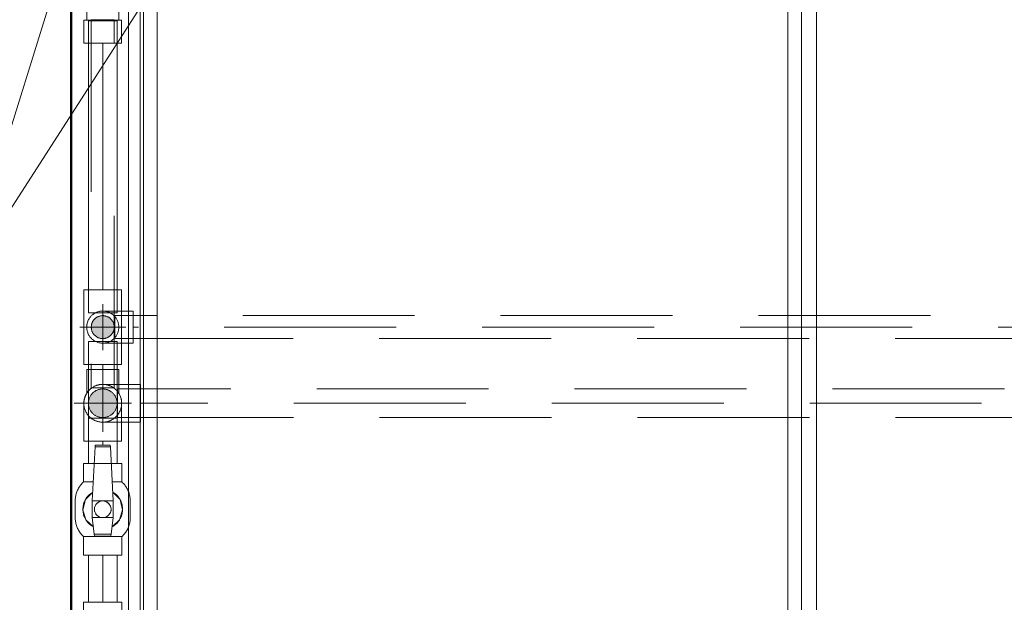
# Model space of a CAD drawing. Header units: millimetres. Extents: x -15837 to 20337, y 4737 to 43412.
# Tile 63 of 85: x 14426 to 15285, y 39331 to 39839. Entities that reach past the tile are written whole.
import ezdxf

# ---------------------------------------------------------------- set-up
doc = ezdxf.new("R2010")
doc.units = ezdxf.units.MM
for name, pattern in [('ADSK_Осевая', [700, 500, -100, 0, -100]), ('ADSK_Скрыто', [300, 150, -150]), ('ADSK_Штриховая_ш3 п1_5', [225, 150, -75])]:
    doc.linetypes.add(name, pattern=pattern)
for name, color, linetype, lineweight in [('A-DETL-____-HDLN', 90, 'ADSK_Скрыто', 9), ('A-DETL-____-MBND', 5, 'ADSK_Штриховая_ш3 п1_5', 20), ('A-WALL-____-MCUT', 113, 'Continuous', 50), ('A-WALL-____-OTLN', 113, 'Continuous', 20), ('I-FURN-____-MCUT', 30, 'Continuous', 9), ('I-FURN-____-OTLN', 30, 'Continuous', 20), ('P-PIPE-____-CNTR', 3, 'ADSK_Осевая', 20), ('P-PIPE-____-IDEN', 2, 'Continuous', 20), ('P-PIPE-____-OTLN', 3, 'Continuous', 20)]:
    doc.layers.add(name, color=color, linetype=linetype, lineweight=lineweight)
doc.styles.add('GOST Common_1', font='GOST_Common.ttf', dxfattribs={"width": 0.9, "height": 125})

# ---------------------------------------------------------------- blocks, each defined once
blk = doc.blocks.new('Прямая форма - 83 new-611976-В_Этаж 03_Водопровод')
at = {"layer": 'I-FURN-____-MCUT', "color": 133}
for p, q in [((0, 0), (-2400, 0)), ((-2400, -10), (-10, -10))]:
    blk.add_line(p, q, dxfattribs=at)
at = {"layer": 'I-FURN-____-OTLN', "color": 253}
for p, q in [((-1757.42, -13), (-923.42, -13)), ((-923.42, -25), (-1757.42, -25)), ((-1757.42, -575), (-923.42, -575)), ((-923.42, -587), (-1757.42, -587)), ((-840.42, -600), (-1840.42, -600))]:
    blk.add_line(p, q, dxfattribs=at)
blk = doc.blocks.new('Прямая форма - FU - 053-611977-В_Этаж 03_Водопровод')
blk.add_blockref('Прямая форма - 83 new-611976-В_Этаж 03_Водопровод', (0, 0))
blk = doc.blocks.new('Прямая форма - 83 new-612873-В_Этаж 03_Водопровод')
at = {"layer": 'A-WALL-____-MCUT', "color": 9}
blk.add_line((3800, 100), (1301.5, 100), dxfattribs=at)
blk = doc.blocks.new('Прямая форма - SW - 007-612874-В_Этаж 03_Водопровод')
blk.add_blockref('Прямая форма - 83 new-612873-В_Этаж 03_Водопровод', (0, 0))
blk = doc.blocks.new('83 new_ifc_RVT-1-В_Этаж 03_Водопровод')
at = {"layer": 'A-WALL-____-OTLN', "color": 253, "lineweight": 20, "rotation": 270}
blk.add_blockref('Прямая форма - SW - 007-612874-В_Этаж 03_Водопровод', (26610.28, 42475.83), dxfattribs=at)
at = {"layer": 'I-FURN-____-OTLN', "color": 253, "lineweight": 20, "rotation": 90}
blk.add_blockref('Прямая форма - FU - 053-611977-В_Этаж 03_Водопровод', (26760.28, 41075.83), dxfattribs=at)
blk = doc.blocks.new('VTp_786_0 Фильтр ППР - VTp_786_0-1643427-В_Этаж 03_Водопровод')
at = {"layer": 'P-PIPE-____-OTLN', "color": 150}
for p, q in [((19.42, 20.4), (8.46, 20.4)), ((41.5, 16.7), (-41.5, 16.7)), ((-41.5, 16.7), (-41.5, -16.7)), ((5.49, 16.1), (-9.66, 16.1)), ((41.5, -16.7), (41.5, 16.7)), ((-41.5, -16.7), (41.5, -16.7)), ((-9.66, -16.1), (5.49, -16.1)), ((8.46, -20.4), (19.42, -20.4))]:
    blk.add_line(p, q, dxfattribs=at)
for centre, start_param, end_param in [((8.46, 0), 0, 0.592652), ((8.46, 0), 5.673631, 6.283185), ((19.42, 0), 5.690811, 6.283185), ((8.46, 0), 2.549219, 3.141593), ((8.46, 0), 3.141593, 3.751147), ((19.42, 0), 3.141593, 3.734245)]:
    blk.add_ellipse(centre, major_axis=(0, 20.4), ratio=0.707107, start_param=start_param, end_param=end_param, dxfattribs=at)
blk = doc.blocks.new('VTp_744_0 Кран шаровой ППР - VTp_744_0-1604097-В_Этаж 03_Водопровод')
at = {"layer": 'P-PIPE-____-OTLN', "color": 150}
for p, q in [((7.3, 24), (-7.3, 24)), ((-7.3, 9.1), (-54.47, 6.63)), ((-23.8, 16.7), (-40, 16.7)), ((-40, 16.7), (-40, 7.43)), ((-23.8, 14.52), (-23.8, 16.7)), ((-23.8, 8.35), (-23.8, 14.46)), ((7.3, 9.1), (-7.3, 9.1)), ((-7.3, -9.1), (-7.3, 9.1)), ((7.3, 9.1), (7.3, -9.1)), ((21.66, 7.34), (7.3, 9.1)), ((40, 16.7), (23.8, 16.7)), ((23.8, 16.7), (23.8, 14.52)), ((23.8, 14.46), (23.8, 0)), ((40, -16.7), (40, 16.7)), ((-54.47, 6.63), (-56, 6.55)), ((-56, 6.55), (-56, -6.55)), ((-54.47, -6.63), (-54.47, 6.63)), ((21.66, -7.34), (21.66, 7.34)), ((23.4, 7.12), (21.66, 7.34)), ((23.4, -7.12), (23.4, 7.12)), ((-56, -6.55), (-54.47, -6.63)), ((-54.47, -6.63), (-7.3, -9.1)), ((-40, -7.43), (-40, -16.7)), ((-23.8, -16.7), (-23.8, -8.35)), ((7.3, -9.1), (21.66, -7.34)), ((21.66, -7.34), (23.4, -7.12)), ((23.8, 0), (23.8, -16.7)), ((-40, -16.7), (-23.8, -16.7)), ((-7.3, -9.1), (7.3, -9.1)), ((23.8, -16.7), (40, -16.7)), ((-7.3, -24), (7.3, -24))]:
    blk.add_line(p, q, dxfattribs=at)
at = {"layer": 'P-PIPE-____-OTLN', "color": 150, "flags": 128}
for points in [[(-23.8, 16.7), (-23.19, 17.35), (-22.55, 17.97), (-21.89, 18.57), (-21.2, 19.14), (-20.49, 19.68), (-19.76, 20.19), (-19.01, 20.68), (-18.24, 21.13), (-17.46, 21.55), (-16.66, 21.94), (-15.84, 22.3), (-15.01, 22.62), (-14.17, 22.92), (-13.31, 23.17), (-12.45, 23.4), (-11.58, 23.59), (-10.7, 23.74), (-9.81, 23.86), (-8.93, 23.94), (-8.03, 23.99), (-7.3, 24)], [(15.28, 8.12), (9.05, 14.74), (0.33, 17.3), (-8.48, 15.08), (-14.95, 8.7)], [(7.3, 24), (8.19, 23.98), (9.08, 23.93), (9.97, 23.84), (10.85, 23.71), (11.73, 23.56), (12.6, 23.36), (13.46, 23.13), (14.31, 22.87), (15.16, 22.57), (15.98, 22.24), (16.8, 21.88), (17.6, 21.48), (18.38, 21.05), (19.15, 20.59), (19.89, 20.1), (20.62, 19.59), (21.32, 19.04), (22, 18.46), (22.66, 17.86), (23.3, 17.24), (23.8, 16.7)], [(-14.95, -8.7), (-8.48, -15.08), (0.33, -17.3), (9.05, -14.74), (15.28, -8.12)], [(-7.3, -24), (-8.19, -23.98), (-9.08, -23.93), (-9.97, -23.84), (-10.85, -23.71), (-11.73, -23.56), (-12.6, -23.36), (-13.46, -23.13), (-14.31, -22.87), (-15.16, -22.57), (-15.98, -22.24), (-16.8, -21.88), (-17.6, -21.48), (-18.38, -21.05), (-19.15, -20.59), (-19.89, -20.1), (-20.62, -19.59), (-21.32, -19.04), (-22, -18.46), (-22.66, -17.86), (-23.3, -17.24), (-23.8, -16.7)], [(23.8, -16.7), (23.19, -17.35), (22.55, -17.97), (21.89, -18.57), (21.2, -19.14), (20.49, -19.68), (19.76, -20.19), (19.01, -20.68), (18.24, -21.13), (17.46, -21.55), (16.66, -21.94), (15.84, -22.3), (15.01, -22.62), (14.17, -22.92), (13.31, -23.17), (12.45, -23.4), (11.58, -23.59), (10.7, -23.74), (9.81, -23.86), (8.93, -23.94), (8.03, -23.99), (7.3, -24)]]:
    blk.add_lwpolyline(points, dxfattribs=at)
at = {"layer": 'P-PIPE-____-OTLN', "color": 150}
for radius, start, end in [(17.3, 129.51417, 140.29761), (17.3, 129.51417, 140.29761), (17.3, 39.24641, 49.95171), (17.3, 39.24641, 49.95171), (7.3, 360, 180), (7.3, 138.9882, 180), (7.3, 180, 360), (7.3, 180, 221.0118), (7.3, 105, 135), (7.3, 60, 90), (7.3, 0, 45), (7.3, 345, 360), (7.3, 255, 285), (7.3, 302.11634, 330), (17.3, 219.70239, 230.48583), (17.3, 219.70239, 230.48583), (17.3, 310.04829, 320.75359), (17.3, 310.04829, 320.75359)]:
    blk.add_arc((0, 0), radius, start, end, dxfattribs=at)
for points, knots in [([(-7.3, 15.68), (-6.19, 16.22), (-4.46, 16.8), (-1.94, 17.22), (-0.01, 17.34), (1.92, 17.22), (4.45, 16.8), (6.18, 16.22), (7.3, 15.68)], [0, 0, 0, 0, 0.25, 0.375, 0.5, 0.625, 0.75, 1, 1, 1, 1]), ([(-14.73, 9.06), (-14.32, 9.74), (-13.53, 10.85), (-12.62, 11.85), (-12.23, 12.24)], [-0.5215449, -0.5215449, -0.5215449, -0.5215449, -0.4, -0.3149297, -0.3149297, -0.3149297, -0.3149297]), ([(-12.03, 12.43), (-11.56, 12.89), (-10.67, 13.65), (-9.72, 14.32), (-9.29, 14.59)], [-0.3010741, -0.3010741, -0.3010741, -0.3010741, -0.2, -0.1195032, -0.1195032, -0.1195032, -0.1195032]), ([(15.25, -8.15), (14.71, -9.17), (13.76, -10.6), (12.62, -11.85), (12.23, -12.24)], [-0.5742182, -0.5742182, -0.5742182, -0.5742182, -0.4, -0.3149297, -0.3149297, -0.3149297, -0.3149297]), ([(7.3, -15.68), (6.18, -16.22), (4.45, -16.8), (1.92, -17.22), (-0.01, -17.34), (-1.94, -17.22), (-4.46, -16.8), (-6.19, -16.22), (-7.3, -15.68)], [0, 0, 0, 0, 0.25, 0.375, 0.5, 0.625, 0.75, 1, 1, 1, 1]), ([(12.03, -12.43), (11.56, -12.89), (10.7, -13.63), (9.77, -14.28), (9.36, -14.55)], [-0.3010741, -0.3010741, -0.3010741, -0.3010741, -0.2, -0.1242347, -0.1242347, -0.1242347, -0.1242347])]:
    blk.add_open_spline(points, degree=3, knots=knots, dxfattribs=at)
for points in [[(-8.2, 15.23), (-7.91, 15.39), (-7.6, 15.54), (-7.3, 15.68)], [(7.3, 15.68), (7.78, 15.46), (8.25, 15.22), (8.71, 14.95)], [(9.37, 14.55), (10.31, 13.94), (11.2, 13.24), (12.02, 12.44)], [(12.23, 12.24), (13.42, 11.05), (14.45, 9.67), (15.26, 8.16)], [(-12.23, -12.24), (-13.18, -11.29), (-14.02, -10.22), (-14.74, -9.06)], [(-8.82, -14.88), (-9.96, -14.2), (-11.04, -13.39), (-12.01, -12.45)], [(-7.3, -15.68), (-7.6, -15.54), (-7.91, -15.39), (-8.2, -15.23)], [(8.71, -14.95), (8.25, -15.22), (7.78, -15.46), (7.3, -15.68)]]:
    blk.add_open_spline(points, degree=3, dxfattribs=at)
blk = doc.blocks.new('VTp_744_0 Кран шаровой ППР - VTp_744_0-V47-В_Этаж 03_Водопровод')
at = {"layer": 'P-PIPE-____-OTLN', "color": 220}
for p, q in [((7.3, 24), (-7.3, 24)), ((-7.3, -24), (7.3, -24))]:
    blk.add_line(p, q, dxfattribs=at)
blk = doc.blocks.new('ADSK_Полипропилен_Отвод - Универсальный-V97-В_Этаж 03_Водопровод')
at = {"layer": 'A-DETL-____-HDLN', "color": 140}
blk.add_line((26725.25, 39504.48), (26750.15, 39504.48), dxfattribs=at)
at = {"layer": 'P-PIPE-____-OTLN', "color": 150}
for p, q in [((26721.2, 39504.48), (26721.2, 39471.48)), ((26721.2, 39504.48), (26725.2, 39504.48)), ((26750.2, 39504.48), (26754.2, 39504.48)), ((26754.2, 39471.48), (26754.2, 39504.48)), ((26721.2, 39471.48), (26737.7, 39471.48)), ((26737.7, 39471.48), (26754.2, 39471.48))]:
    blk.add_line(p, q, dxfattribs=at)
for start, end in [(112.1784, 180), (68.87992, 90), (51.27978, 60), (0, 48.5199)]:
    blk.add_arc((26737.7, 39504.48), 16.5, start, end, dxfattribs=at)
blk = doc.blocks.new('ADSK_Полипропилен_Отвод - Универсальный-V51-В_Этаж 03_Водопровод')
at = {"layer": 'A-DETL-____-HDLN', "color": 140}
for p, q in [((26752.15, 39520.98), (26738.08, 39520.98)), ((26737.7, 39487.98), (26754.15, 39487.98))]:
    blk.add_line(p, q, dxfattribs=at)
at = {"layer": 'A-DETL-____-HDLN', "color": 140, "flags": 128}
for points in [[(26723.98, 39513.65), (26724.36, 39514.19), (26724.76, 39514.72), (26725.18, 39515.23), (26725.62, 39515.72)], [(26726.55, 39516.65), (26727.05, 39517.08), (26727.56, 39517.5), (26728.09, 39517.89), (26728.63, 39518.27)], [(26729.83, 39518.98), (26730.35, 39519.25), (26730.95, 39519.54), (26731.55, 39519.79), (26732.17, 39520.03), (26732.8, 39520.24), (26733.43, 39520.42), (26734.07, 39520.58), (26734.72, 39520.71), (26735.37, 39520.81), (26736.02, 39520.89), (26736.68, 39520.95), (26737.34, 39520.98)], [(26723.15, 39496.7), (26722.85, 39497.29), (26722.57, 39497.89), (26722.32, 39498.5), (26722.09, 39499.12), (26721.89, 39499.75), (26721.71, 39500.38), (26721.56, 39501.03), (26721.44, 39501.68), (26721.34, 39502.33), (26721.27, 39502.98), (26721.22, 39503.64), (26721.2, 39504.3)], [(26725.41, 39493.47), (26724.98, 39493.97), (26724.57, 39494.48), (26724.18, 39495.02), (26723.81, 39495.56)], [(26728.93, 39490.5), (26728.38, 39490.86), (26727.84, 39491.25), (26727.32, 39491.65), (26726.82, 39492.08)], [(26737.7, 39487.98), (26737.04, 39487.99), (26736.38, 39488.03), (26735.72, 39488.1), (26735.07, 39488.19), (26734.42, 39488.31), (26733.78, 39488.45), (26733.14, 39488.62), (26732.51, 39488.82), (26731.88, 39489.04), (26731.27, 39489.28), (26730.67, 39489.55), (26730.08, 39489.84)]]:
    blk.add_lwpolyline(points, dxfattribs=at)
at = {"layer": 'A-DETL-____-HDLN', "color": 140}
for radius, start, end in [(12.5, 90, 270), (16.5, 90, 112.00564), (12.5, 270, 90), (16.5, 60, 68.70716), (16.5, 48.69266, 51.10702), (16.5, 181.32357, 358.67643)]:
    blk.add_arc((26737.7, 39504.48), radius, start, end, dxfattribs=at)
for points, knots in [([(26749.67, 39515.83), (26749.46, 39516.06), (26749.02, 39516.49), (26748.13, 39517.29), (26747.19, 39518), (26746.22, 39518.62), (26745.24, 39519.18), (26743.47, 39520), (26740.88, 39520.78), (26738.75, 39520.98), (26737.7, 39520.98)], [0.4285714, 0.4285714, 0.4285714, 0.4285714, 0.4642857, 0.5, 0.5714286, 0.6071429, 0.6428571, 0.7142857, 0.8571429, 1, 1, 1, 1]), ([(26741.23, 39520.6), (26741.11, 39520.62), (26740.41, 39520.77), (26739.71, 39520.87), (26739.14, 39520.92)], [0.84075047, 0.84075047, 0.84075047, 0.84075047, 0.85714286, 0.93509183, 0.93509183, 0.93509183, 0.93509183]), ([(26745.24, 39519.15), (26744.82, 39519.37), (26744.12, 39519.69), (26743.4, 39519.97), (26743.11, 39520.07)], [0.65424559, 0.65424559, 0.65424559, 0.65424559, 0.71428571, 0.75421779, 0.75421779, 0.75421779, 0.75421779]), ([(26748.57, 39516.89), (26748.5, 39516.96), (26747.97, 39517.41), (26747.32, 39517.9), (26746.72, 39518.29), (26746.61, 39518.36)], [0.48820116, 0.48820116, 0.48820116, 0.48820116, 0.5, 0.57142857, 0.58774951, 0.58774951, 0.58774951, 0.58774951]), ([(26746.35, 39490.43), (26746.55, 39490.55), (26746.99, 39490.84), (26747.66, 39491.32), (26748.35, 39491.87), (26749.02, 39492.47), (26749.67, 39493.12), (26750.3, 39493.82), (26750.9, 39494.56), (26751.46, 39495.36), (26751.81, 39495.92), (26751.98, 39496.21)], [0.3992223, 0.3992223, 0.3992223, 0.3992223, 0.4285714, 0.4642857, 0.5, 0.5357143, 0.5714286, 0.6071429, 0.6428571, 0.6785714, 0.7142857, 0.7142857, 0.7142857, 0.7142857]), ([(26737.7, 39487.98), (26738.75, 39487.98), (26740.04, 39488.1), (26741.31, 39488.38), (26741.53, 39488.43)], [0, 0, 0, 0, 0.1428571, 0.1728995, 0.1728995, 0.1728995, 0.1728995]), ([(26742.65, 39488.74), (26743.09, 39488.88), (26743.96, 39489.2), (26744.82, 39489.59), (26745.24, 39489.81)], [0.2241306, 0.2241306, 0.2241306, 0.2241306, 0.2857143, 0.3457544, 0.3457544, 0.3457544, 0.3457544])]:
    blk.add_open_spline(points, degree=3, knots=knots, dxfattribs=at)
at = {"layer": 'A-DETL-____-MBND', "color": 150}
for p, q in [((26770.7, 39520.98), (26752.2, 39520.98)), ((26770.7, 39504.48), (26770.7, 39520.98)), ((26770.7, 39487.98), (26770.7, 39504.48)), ((26754.2, 39487.98), (26770.7, 39487.98))]:
    blk.add_line(p, q, dxfattribs=at)
at = {"layer": 'A-DETL-____-MBND', "color": 150, "flags": 128}
blk.add_lwpolyline([(26721.2, 39504.3), (26721.2, 39504.96), (26721.24, 39505.62), (26721.3, 39506.28), (26721.38, 39506.93), (26721.49, 39507.58), (26721.63, 39508.23), (26721.79, 39508.87), (26721.98, 39509.5), (26722.19, 39510.13), (26722.43, 39510.74), (26722.69, 39511.35), (26722.98, 39511.94), (26723.29, 39512.52)], dxfattribs=at)
at = {"layer": 'A-DETL-____-MBND', "color": 150}
blk.add_open_spline([(26751.62, 39513.33), (26751.57, 39513.42), (26751.33, 39513.78), (26750.9, 39514.4), (26750.5, 39514.89), (26750.3, 39515.14)], degree=3, knots=[0.31012774, 0.31012774, 0.31012774, 0.31012774, 0.32142857, 0.35714286, 0.39285714, 0.39285714, 0.39285714, 0.39285714], dxfattribs=at)
blk = doc.blocks.new('ADSK_Полипропилен_Отвод - Универсальный-V61-В_Этаж 03_Водопровод')
at = {"layer": 'A-DETL-____-HDLN', "color": 210}
for p, q in [((26753.82, 39584.87), (26737.7, 39584.87)), ((26737.7, 39556.87), (26753.82, 39556.87))]:
    blk.add_line(p, q, dxfattribs=at)
at = {"layer": 'A-DETL-____-HDLN', "color": 210, "flags": 128}
for points in [[(26728.66, 39581.56), (26729.1, 39581.91), (26729.54, 39582.25), (26730.01, 39582.57)], [(26731.54, 39583.44), (26731.97, 39583.64), (26732.48, 39583.86), (26733.01, 39584.06)], [(26735.17, 39584.64), (26735.72, 39584.73), (26736.28, 39584.8), (26736.84, 39584.84)], [(26723.73, 39571.84), (26723.78, 39572.39), (26723.85, 39572.95), (26723.95, 39573.5)], [(26724.54, 39575.66), (26724.74, 39576.18), (26724.97, 39576.69), (26725.21, 39577.2)], [(26726.06, 39578.65), (26726.38, 39579.11), (26726.72, 39579.55), (26727.07, 39579.99)], [(26723.9, 39568.49), (26723.82, 39569.04), (26723.76, 39569.6)], [(26725.1, 39564.77), (26724.86, 39565.28), (26724.65, 39565.8), (26724.46, 39566.32)], [(26727.27, 39561.52), (26726.91, 39561.95), (26726.56, 39562.39), (26726.23, 39562.84)], [(26729.79, 39559.31), (26729.34, 39559.64), (26728.89, 39559.98), (26728.47, 39560.34)], [(26733.29, 39557.58), (26732.77, 39557.77), (26732.25, 39557.97), (26731.73, 39558.2), (26731.54, 39558.3)], [(26736.58, 39556.91), (26736.02, 39556.97), (26735.47, 39557.05), (26734.92, 39557.15)]]:
    blk.add_lwpolyline(points, dxfattribs=at)
at = {"layer": 'A-DETL-____-HDLN', "color": 210}
for radius, start, end in [(14, 0, 180), (10, 90, 270), (10, 270, 90), (14, 180, 0)]:
    blk.add_arc((26737.7, 39570.87), radius, start, end, dxfattribs=at)
for points in [[(26740.39, 39584.61), (26739.49, 39584.78), (26738.59, 39584.87), (26737.7, 39584.87)], [(26737.7, 39556.87), (26738.59, 39556.87), (26739.49, 39556.95), (26740.39, 39557.13)], [(26745.54, 39559.27), (26745.75, 39559.41), (26746.15, 39559.7), (26746.74, 39560.17), (26747.31, 39560.68), (26747.68, 39561.05), (26747.86, 39561.24)]]:
    blk.add_open_spline(points, degree=3, dxfattribs=at)
for points, knots in [([(26744.1, 39583.32), (26743.74, 39583.5), (26743.02, 39583.84), (26742.27, 39584.11), (26741.9, 39584.22)], [0.6543136, 0.6543136, 0.6543136, 0.6543136, 0.7142857, 0.7758908, 0.7758908, 0.7758908, 0.7758908]), ([(26747.86, 39580.5), (26747.68, 39580.69), (26747.31, 39581.06), (26746.55, 39581.74), (26745.95, 39582.19), (26745.54, 39582.46)], [0.4285714, 0.4285714, 0.4285714, 0.4285714, 0.4642857, 0.5, 0.5714286, 0.5714286, 0.5714286, 0.5714286]), ([(26741.9, 39557.51), (26742.27, 39557.63), (26743.02, 39557.9), (26743.74, 39558.24), (26744.1, 39558.42)], [0.2241092, 0.2241092, 0.2241092, 0.2241092, 0.2857143, 0.3456864, 0.3456864, 0.3456864, 0.3456864])]:
    blk.add_open_spline(points, degree=3, knots=knots, dxfattribs=at)
at = {"layer": 'A-DETL-____-MBND', "color": 220}
for p, q in [((26764.2, 39584.87), (26753.87, 39584.87)), ((26764.2, 39570.87), (26764.2, 39584.87)), ((26764.2, 39556.87), (26764.2, 39570.87)), ((26753.87, 39556.87), (26764.2, 39556.87))]:
    blk.add_line(p, q, dxfattribs=at)

msp = doc.modelspace()

# ---------------------------------------------------------------- hatches: boundary and pattern name
at = {"layer": 'P-PIPE-____-OTLN'}
for points in [[(14498.72, 39560.87), (14501.31, 39561.21), (14503.72, 39562.21), (14505.79, 39563.8), (14507.38, 39565.87), (14508.38, 39568.28), (14508.72, 39570.87), (14508.38, 39573.46), (14506.43, 39577.1), (14505.79, 39577.94), (14503.72, 39579.53), (14501.31, 39580.53), (14498.72, 39580.87), (14496.13, 39580.53), (14492.56, 39578.64), (14491.65, 39577.94), (14490.06, 39575.87), (14489.06, 39573.46), (14488.72, 39570.87), (14489.06, 39568.28), (14490.06, 39565.87), (14492.56, 39563.1), (14493.72, 39562.21), (14496.13, 39561.21)], [(14498.72, 39491.98), (14501.96, 39492.41), (14504.97, 39493.65), (14508.85, 39497.32), (14509.55, 39498.23), (14510.8, 39501.24), (14511.22, 39504.48), (14510.8, 39507.72), (14509.55, 39510.73), (14507.56, 39513.32), (14502.89, 39516.17), (14501.96, 39516.55), (14498.72, 39516.98), (14495.49, 39516.55), (14492.47, 39515.31), (14489.88, 39513.32), (14487.9, 39510.73), (14486.65, 39507.72), (14486.22, 39504.48), (14486.65, 39501.24), (14487.9, 39498.23), (14489.88, 39495.64), (14492.56, 39493.62), (14495.49, 39492.41)]]:
    msp.add_hatch(color=256, dxfattribs=at).paths.add_polyline_path(points)

# ---------------------------------------------------------------- linework, layer by layer
at = {"layer": 'A-DETL-____-HDLN', "color": 210}
for p, q in [((14511.22, 39837.85), (14486.22, 39837.85)), ((14488.72, 39838.85), (14508.72, 39838.85)), ((14486.22, 39583.37), (14511.22, 39583.37)), ((14514.87, 39580.87), (14509.22, 39580.87)), ((14509.22, 39580.87), (14509.22, 39560.87)), ((14511.22, 39558.37), (14486.22, 39558.37)), ((14509.22, 39560.87), (14514.87, 39560.87)), ((14486.22, 39514.73), (14486.22, 39491.53)), ((14511.22, 39491.53), (14511.22, 39514.72)), ((14491.32, 39452.06), (14506.13, 39452.06))]:
    msp.add_line(p, q, dxfattribs=at)
at = {"layer": 'A-DETL-____-HDLN', "color": 140}
for p, q in [((14488.72, 39838.8), (14488.72, 39517.98)), ((14508.72, 39517.98), (14508.72, 39838.8)), ((14498.72, 39533.98), (14485.31, 39533.98)), ((14512.13, 39533.98), (14498.72, 39533.98)), ((14488.72, 39517.98), (14489.29, 39517.98)), ((14489.45, 39517.98), (14508, 39517.98)), ((14508.15, 39517.98), (14508.72, 39517.98)), ((14513.18, 39516.98), (14511.72, 39516.98)), ((14511.72, 39516.98), (14511.72, 39514.57)), ((14511.72, 39514.41), (14511.72, 39491.98)), ((14511.22, 39491.48), (14486.22, 39491.48)), ((14511.72, 39491.98), (14515.17, 39491.98)), ((14491.32, 39452.06), (14506.13, 39452.06))]:
    msp.add_line(p, q, dxfattribs=at)
for radius, start, end in [(12.5, 90, 270), (16.5, 90, 112.00564), (12.5, 270, 90), (16.5, 60, 68.70716), (16.5, 48.69266, 51.10702), (16.5, 181.32357, 270), (16.5, 270, 358.67643)]:
    msp.add_arc((14498.72, 39504.48), radius, start, end, dxfattribs=at)
at = {"layer": 'A-DETL-____-MBND', "color": 220}
for p, q in [((17020.76, 39580.87), (14514.92, 39580.87)), ((17004.76, 39570.87), (14525.22, 39570.87)), ((14514.92, 39560.87), (17020.76, 39560.87))]:
    msp.add_line(p, q, dxfattribs=at)
at = {"layer": 'A-DETL-____-MBND', "color": 150}
for p, q in [((17085.31, 39516.98), (14513.23, 39516.98)), ((17065.31, 39504.48), (14531.72, 39504.48)), ((14515.22, 39491.98), (17085.31, 39491.98))]:
    msp.add_line(p, q, dxfattribs=at)
at = {"layer": 'P-PIPE-____-CNTR', "color": 220}
for p, q in [((14498.72, 39818.35), (14498.72, 39603.37)), ((14498.72, 39550.87), (14498.72, 39590.87)), ((14498.72, 39583.37), (14498.72, 39580.87)), ((14478.72, 39570.87), (14518.72, 39570.87)), ((14498.72, 39560.87), (14498.72, 39558.37)), ((14498.72, 39520.98), (14498.72, 39538.37))]:
    msp.add_line(p, q, dxfattribs=at)
at = {"layer": 'P-PIPE-____-CNTR', "color": 150}
for p, q in [((14498.72, 39479.48), (14498.72, 39529.48)), ((14498.72, 39479.48), (14498.72, 39529.48)), ((14473.72, 39504.48), (14523.72, 39504.48)), ((14473.72, 39504.48), (14523.72, 39504.48)), ((14498.72, 39468.06), (14498.72, 39471.48)), ((14498.72, 39331.01), (14498.72, 39372.06))]:
    msp.add_line(p, q, dxfattribs=at)
at = {"layer": 'P-PIPE-____-IDEN'}
for p in [(14525.62, 40089.03), (14587.84, 39937.44)]:
    msp.add_line(p, (14375.97, 39607.97), dxfattribs=at)
at = {"layer": 'P-PIPE-____-OTLN', "color": 220}
for p, q in [((14484.72, 39854.35), (14484.72, 39838.35)), ((14512.72, 39838.35), (14512.72, 39854.35)), ((14482.22, 39838.35), (14482.22, 39818.35)), ((14482.22, 39838.35), (14515.22, 39838.35)), ((14486.22, 39837.85), (14486.22, 39583.37)), ((14511.22, 39583.37), (14511.22, 39837.85)), ((14515.22, 39818.35), (14515.22, 39838.35)), ((14482.22, 39818.35), (14515.22, 39818.35)), ((14482.22, 39603.37), (14482.22, 39583.37)), ((14498.72, 39603.37), (14482.22, 39603.37)), ((14515.22, 39603.37), (14498.72, 39603.37)), ((14515.22, 39583.37), (14515.22, 39603.37)), ((14482.22, 39583.37), (14482.22, 39558.37)), ((14515.22, 39558.37), (14515.22, 39583.37)), ((14482.22, 39558.37), (14482.22, 39538.37)), ((14486.22, 39558.37), (14486.22, 39514.78)), ((14511.22, 39514.77), (14511.22, 39558.37)), ((14515.22, 39538.37), (14515.22, 39558.37)), ((14482.22, 39538.37), (14498.72, 39538.37)), ((14498.72, 39538.37), (14515.22, 39538.37))]:
    msp.add_line(p, q, dxfattribs=at)
at = {"layer": 'P-PIPE-____-OTLN', "color": 150}
for p, q in [((14484.72, 39533.98), (14484.72, 39517.98)), ((14485.3, 39533.98), (14484.72, 39533.98)), ((14512.72, 39533.98), (14512.15, 39533.98)), ((14512.72, 39517.98), (14512.72, 39533.98)), ((14484.72, 39517.98), (14484.72, 39513.25)), ((14512.72, 39513.25), (14512.72, 39517.98)), ((14486.22, 39491.48), (14486.22, 39452.06)), ((14511.22, 39452.06), (14511.22, 39491.48)), ((14486.22, 39372.06), (14486.22, 39331.01)), ((14511.22, 39331.01), (14511.22, 39372.06))]:
    msp.add_line(p, q, dxfattribs=at)
for start, end in [(139.76366, 180), (0, 40.23634)]:
    msp.add_arc((14498.72, 39504.48), 16.5, start, end, dxfattribs=at)

# ---------------------------------------------------------------- block references
at = {"lineweight": 9}
msp.add_blockref('83 new_ifc_RVT-1-В_Этаж 03_Водопровод', (-12238.98, 0), dxfattribs=at)
at = {"layer": 'A-DETL-____-HDLN', "color": 210}
msp.add_blockref('ADSK_Полипропилен_Отвод - Универсальный-V61-В_Этаж 03_Водопровод', (-12238.98, 0), dxfattribs=at)
at = {"layer": 'A-DETL-____-HDLN', "color": 140}
for name in ['ADSK_Полипропилен_Отвод - Универсальный-V97-В_Этаж 03_Водопровод', 'ADSK_Полипропилен_Отвод - Универсальный-V51-В_Этаж 03_Водопровод']:
    msp.add_blockref(name, (-12238.98, 0), dxfattribs=at)
at = {"layer": 'P-PIPE-____-OTLN', "color": 150, "rotation": 270.0000000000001}
for name, p in [('VTp_744_0 Кран шаровой ППР - VTp_744_0-1604097-В_Этаж 03_Водопровод', (14498.72, 39412.06)), ('VTp_786_0 Фильтр ППР - VTp_786_0-1643427-В_Этаж 03_Водопровод', (14498.72, 39289.51))]:
    msp.add_blockref(name, p, dxfattribs=at)
at = {"layer": 'P-PIPE-____-OTLN', "color": 220, "rotation": 270.0000000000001}
msp.add_blockref('VTp_744_0 Кран шаровой ППР - VTp_744_0-V47-В_Этаж 03_Водопровод', (14498.72, 39412.06), dxfattribs=at)

# ---------------------------------------------------------------- texts
at = {"layer": 'P-PIPE-____-IDEN', "lineweight": 9, "insert": (12200.2, 39766.89), "char_height": 125, "width": 2445.9486, "attachment_point": 1, "style": 'GOST Common_1'}
msp.add_mtext('PPR Valve with chrome handle', dxfattribs=at)

doc.saveas('drawing.dxf')
